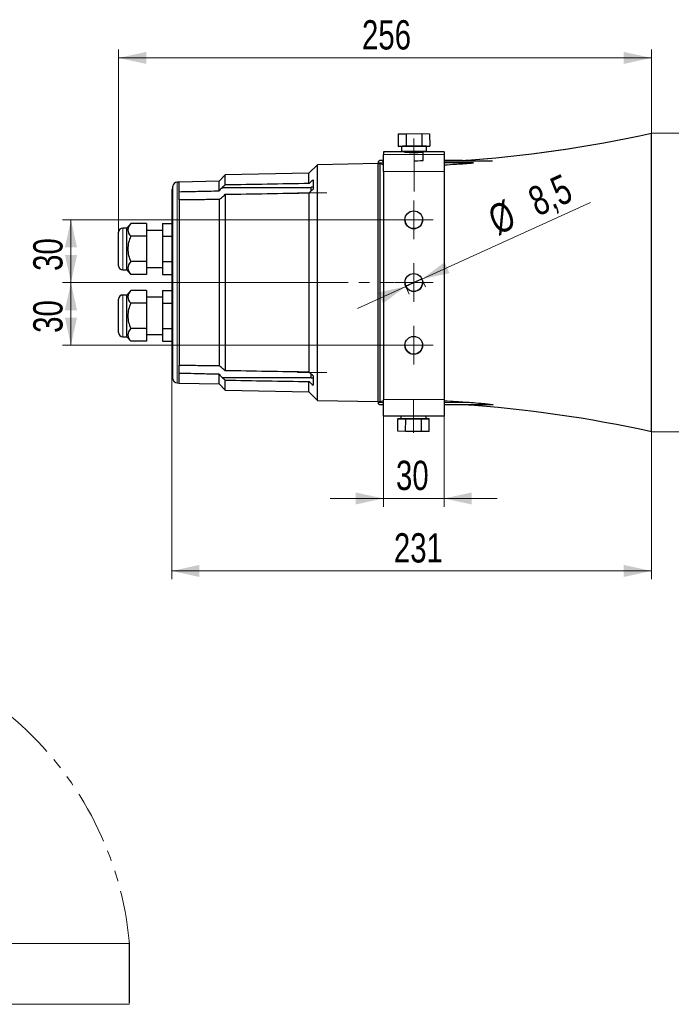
# Model space of a CAD drawing. Header units: millimetres. Extents: x 2 to 730, y 2 to 208.
# Tile 7 of 8: x 570 to 648, y 62 to 180. Entities that reach past the tile are written whole.
import ezdxf

# ---------------------------------------------------------------- set-up
doc = ezdxf.new("R2010")
doc.units = ezdxf.units.MM
doc.linetypes.add('CENTER', pattern=[10.16, 6.35, -1.27, 1.27, -1.27])
doc.linetypes.add('PHANTOM', pattern=[12.7, 6.35, -1.27, 1.27, -1.27, 1.27, -1.27])
doc.layers.add('HILFSGEOMETRIE', color=70, linetype='Continuous')
doc.layers.add('SLD-0', color=179, linetype='Continuous')
doc.styles.add('SLDTEXTSTYLE0', font='TXT', dxfattribs={"width": 0.75})
doc.dimstyles.new('SLDDIMSTYLE0', dxfattribs={"dimtxt": 3.5, "dimasz": 3.302, "dimexe": 0, "dimexo": 0.0625, "dimgap": 0.875, "dimtad": 1, "dimdec": 0, "dimlfac": 4, "dimrnd": 1e-09, "dimzin": 12, "dimdsep": 46, "dimtxsty": 'SLDTEXTSTYLE0', "dimsah": 1, "dimcen": 0.09, "dimadec": 0, "dimazin": 3, "dimtfac": 1, "dimtdec": 0, "dimtmove": 0, "dimatfit": 0, "dimfxl": 1, "dimfrac": 2, "dimtolj": 1, "dimtzin": 12, "dimarcsym": 0})
doc.dimstyles.new('SLDDIMSTYLE1', dxfattribs={"dimtxt": 3.5, "dimasz": 3.302, "dimexe": 0, "dimexo": 0.0625, "dimgap": 0.875, "dimtad": 1, "dimlfac": 4, "dimrnd": 1e-09, "dimzin": 12, "dimdsep": 46, "dimtxsty": 'SLDTEXTSTYLE0', "dimsah": 1, "dimcen": 0.09, "dimadec": 0, "dimazin": 3, "dimtfac": 1, "dimtofl": 0, "dimtmove": 0, "dimatfit": 3, "dimfxl": 1, "dimfrac": 2, "dimtolj": 1, "dimtzin": 12, "dimarcsym": 0})
doc.dimstyles.new('SLDDIMSTYLE3', dxfattribs={"dimtxt": 3.5, "dimasz": 3.302, "dimexe": 0, "dimexo": 0.0625, "dimgap": 0.875, "dimtad": 1, "dimdec": 0, "dimlfac": 4, "dimrnd": 1e-09, "dimzin": 12, "dimdsep": 46, "dimtxsty": 'SLDTEXTSTYLE0', "dimsah": 1, "dimcen": 0.09, "dimadec": 0, "dimazin": 3, "dimtfac": 1, "dimtofl": 0, "dimtmove": 0, "dimatfit": 3, "dimfxl": 1, "dimfrac": 2, "dimtolj": 1, "dimtzin": 12, "dimarcsym": 0})
doc.dimstyles.new('SLDDIMSTYLE4', dxfattribs={"dimtxt": 3.5, "dimasz": 3.302, "dimexe": 0, "dimexo": 0.0625, "dimgap": 0.875, "dimtad": 1, "dimdec": 0, "dimlfac": 4, "dimrnd": 1e-09, "dimzin": 12, "dimdsep": 46, "dimtxsty": 'SLDTEXTSTYLE0', "dimsah": 1, "dimcen": 0.09, "dimadec": 0, "dimazin": 3, "dimtfac": 1, "dimtdec": 0, "dimtofl": 0, "dimtmove": 0, "dimatfit": 3, "dimfxl": 1, "dimfrac": 2, "dimtolj": 1, "dimtzin": 12, "dimarcsym": 0})
doc.dimstyles.new('SLDDIMSTYLE5', dxfattribs={"dimtxt": 3.5, "dimasz": 3.302, "dimexe": 0, "dimexo": 0.0625, "dimgap": 0.875, "dimtad": 1, "dimdec": 1, "dimlfac": 4, "dimrnd": 1e-09, "dimzin": 12, "dimdsep": 46, "dimtxsty": 'SLDTEXTSTYLE0', "dimsah": 1, "dimcen": 0.09, "dimadec": 0, "dimazin": 3, "dimtfac": 1, "dimtdec": 1, "dimtmove": 0, "dimatfit": 0, "dimfxl": 1, "dimfrac": 2, "dimtolj": 1, "dimtzin": 12, "dimarcsym": 0})

# ---------------------------------------------------------------- blocks, each defined once
blk = doc.blocks.new('_D_4')
at = {"color": 7, "linetype": 'Continuous', "lineweight": 18}
for p, q in [((614.93, 155.64), (575.29, 155.64)), ((576.29, 155.64), (576.29, 148.13)), ((603.1, 148.13), (575.29, 148.13))]:
    blk.add_line(p, q, dxfattribs=at)
for points in [[(576.29, 155.64), (575.57, 152.34), (577.01, 152.34)], [(576.29, 148.13), (577.01, 151.43), (575.57, 151.43)]]:
    blk.add_solid(points, dxfattribs=at)
at = {"color": 7, "linetype": 'Continuous', "lineweight": 18, "insert": (571.78, 149.52), "char_height": 3.5, "attachment_point": 1, "rotation": 90, "style": 'SLDTEXTSTYLE0'}
blk.add_mtext('30', dxfattribs=at)
blk = doc.blocks.new('_D_5')
at = {"color": 7, "linetype": 'Continuous', "lineweight": 18}
for p, q in [((603.1, 148.13), (575.29, 148.13)), ((576.29, 148.13), (576.29, 140.64)), ((614.93, 140.64), (575.29, 140.64))]:
    blk.add_line(p, q, dxfattribs=at)
for points in [[(576.29, 148.13), (575.57, 144.83), (577.01, 144.83)], [(576.29, 140.64), (577.01, 143.94), (575.57, 143.94)]]:
    blk.add_solid(points, dxfattribs=at)
at = {"color": 7, "linetype": 'Continuous', "lineweight": 18, "insert": (571.78, 142.12), "char_height": 3.5, "attachment_point": 1, "rotation": 90, "style": 'SLDTEXTSTYLE0'}
blk.add_mtext('30', dxfattribs=at)
blk = doc.blocks.new('_D_6')
at = {"color": 7, "linetype": 'Continuous', "lineweight": 18}
for p, q in [((645.64, 165.97), (656.16, 165.97)), ((655.16, 130.29), (655.16, 165.97)), ((645.64, 130.29), (656.16, 130.29))]:
    blk.add_line(p, q, dxfattribs=at)
for points in [[(655.16, 165.97), (654.44, 162.67), (655.88, 162.67)], [(655.16, 130.29), (655.88, 133.59), (654.44, 133.59)]]:
    blk.add_solid(points, dxfattribs=at)
at = {"color": 7, "linetype": 'Continuous', "lineweight": 18, "char_height": 3.5, "attachment_point": 1, "rotation": 90, "style": 'SLDTEXTSTYLE0'}
for s, insert in [('142', (650.6, 150.87)), ('%%c', (650.65, 145.59))]:
    blk.add_mtext(s, dxfattribs=dict(at, insert=insert))
blk = doc.blocks.new('_D_7')
at = {"color": 7, "linetype": 'Continuous', "lineweight": 18}
for p, q in [((581.98, 154.14), (581.98, 175.97)), ((645.64, 165.97), (645.64, 175.97)), ((645.64, 174.97), (581.98, 174.97))]:
    blk.add_line(p, q, dxfattribs=at)
for points in [[(581.98, 174.97), (585.28, 174.25), (585.28, 175.69)], [(645.64, 174.97), (642.34, 175.69), (642.34, 174.25)]]:
    blk.add_solid(points, dxfattribs=at)
at = {"color": 7, "linetype": 'Continuous', "lineweight": 18, "insert": (611.06, 179.48), "char_height": 3.5, "attachment_point": 1, "style": 'SLDTEXTSTYLE0'}
blk.add_mtext('256', dxfattribs=at)
blk = doc.blocks.new('_D_8')
at = {"color": 7, "linetype": 'Continuous', "lineweight": 18}
for p, q in [((588.33, 137.07), (588.33, 112.67)), ((645.64, 130.29), (645.64, 112.67)), ((588.33, 113.67), (645.64, 113.67))]:
    blk.add_line(p, q, dxfattribs=at)
for points in [[(588.33, 113.67), (591.63, 112.95), (591.63, 114.39)], [(645.64, 113.67), (642.34, 114.39), (642.34, 112.95)]]:
    blk.add_solid(points, dxfattribs=at)
at = {"color": 7, "linetype": 'Continuous', "lineweight": 18, "insert": (614.87, 118.18), "char_height": 3.5, "attachment_point": 1, "style": 'SLDTEXTSTYLE0'}
blk.add_mtext('231', dxfattribs=at)
blk = doc.blocks.new('_D_9')
at = {"color": 7, "linetype": 'Continuous', "lineweight": 18}
for p, q in [((618.22, 148.54), (638.36, 157.7)), ((616.29, 147.66), (618.22, 148.54)), ((618.21, 148.57), (618.63, 147.63)), ((616.29, 147.66), (610.51, 145.04)), ((616.27, 147.7), (616.7, 146.75))]:
    blk.add_line(p, q, dxfattribs=at)
for points in [[(618.22, 148.54), (621.52, 149.25), (620.93, 150.56)], [(616.29, 147.66), (612.98, 146.95), (613.58, 145.64)]]:
    blk.add_solid(points, dxfattribs=at)
at = {"color": 7, "linetype": 'Continuous', "lineweight": 18, "char_height": 3.5, "attachment_point": 1, "rotation": 24.4524, "style": 'SLDTEXTSTYLE0'}
for s, insert in [('8,5', (630.59, 159.18)), ('%%c', (625.8, 156.95))]:
    blk.add_mtext(s, dxfattribs=dict(at, insert=insert))
blk = doc.blocks.new('_D_14')
at = {"color": 7, "linetype": 'Continuous', "lineweight": 18}
for p, q in [((613.61, 134.15), (613.61, 121.33)), ((620.86, 134.15), (620.86, 121.33)), ((613.61, 122.33), (607.26, 122.33)), ((613.61, 122.33), (620.86, 122.33)), ((620.86, 122.33), (627.21, 122.33))]:
    blk.add_line(p, q, dxfattribs=at)
for points in [[(613.61, 122.33), (610.31, 123.05), (610.31, 121.61)], [(620.86, 122.33), (624.17, 121.61), (624.17, 123.05)]]:
    blk.add_solid(points, dxfattribs=at)
at = {"color": 7, "linetype": 'Continuous', "lineweight": 18, "insert": (615.12, 126.84), "char_height": 3.5, "attachment_point": 1, "style": 'SLDTEXTSTYLE0'}
blk.add_mtext('30', dxfattribs=at)

msp = doc.modelspace()

# ---------------------------------------------------------------- linework, layer by layer
at = {"layer": 'HILFSGEOMETRIE'}
msp.add_line((616.2746, 147.6954), (618.2064, 148.5738), dxfattribs=at)
at = {"layer": 'SLD-0', "linetype": 'Continuous'}
for p, q in [((615.3908, 165.9024), (616.329, 165.9175)), ((615.3908, 165.9024), (615.394, 164.4025)), ((616.329, 165.9175), (618.2054, 165.9215)), ((616.329, 165.9175), (616.3322, 164.4176)), ((618.2054, 165.9215), (618.2086, 164.4216)), ((618.2054, 165.9215), (619.1436, 165.9105)), ((619.1436, 165.9105), (619.1468, 164.4105)), ((645.6391, 130.2915), (645.6391, 165.9684)), ((613.6143, 163.7309), (613.6143, 163.4132)), ((615.394, 164.4025), (616.3322, 164.4176)), ((615.7705, 164.398), (615.394, 164.4025)), ((615.7704, 164.4033), (615.7718, 163.7783)), ((616.1718, 163.7792), (616.1721, 163.6268)), ((616.3322, 164.4176), (618.2086, 164.4216)), ((618.2086, 164.4216), (619.1468, 164.4105)), ((618.3741, 162.7014), (618.3718, 163.7839)), ((619.1468, 164.4105), (618.7704, 164.4045)), ((618.7718, 163.7848), (618.7704, 164.4097)), ((620.8643, 163.7309), (620.8643, 163.4132)), ((612.9766, 162.451), (612.9766, 162.3882)), ((612.9766, 133.8719), (612.9766, 162.3882)), ((613.6143, 161.3966), (613.6143, 163.4132)), ((624.3631, 162.4238), (620.8641, 162.4238)), ((620.8643, 163.4132), (620.8643, 161.3966)), ((623.0767, 162.7274), (620.8644, 162.7274)), ((620.8644, 162.6772), (626.6656, 162.6772)), ((604.7241, 161.192), (594.717, 160.9927)), ((605.7241, 162.2157), (604.7241, 161.192)), ((604.7241, 159.962), (604.7241, 161.192)), ((612.9766, 162.3419), (605.7241, 162.2161)), ((605.7241, 134.0444), (605.7241, 162.2161)), ((613.2279, 133.9144), (613.2279, 162.3462)), ((613.6143, 161.3966), (613.6143, 134.1476)), ((620.8643, 161.3966), (620.8643, 134.1476)), ((589.2279, 160.1352), (588.9648, 160.1283)), ((593.9779, 160.2327), (589.2279, 160.1353)), ((589.2279, 158.9862), (589.2279, 160.1353)), ((594.717, 160.9927), (593.9779, 160.2378)), ((593.9779, 159.0955), (593.9779, 160.2378)), ((594.717, 159.7888), (594.717, 160.9927)), ((605.2279, 160.4102), (605.2279, 159.3081)), ((588.3279, 159.1928), (588.3279, 137.0678)), ((588.4779, 159.2553), (588.3904, 159.2553)), ((588.4779, 136.6321), (588.4779, 159.6285)), ((589.2279, 157.9973), (589.2279, 158.9867)), ((593.9779, 159.0955), (593.9779, 159.0902)), ((594.3622, 159.4737), (604.9778, 159.4737)), ((604.7241, 158.8496), (604.7241, 137.4224)), ((605.2279, 159.5304), (604.9779, 159.5304)), ((604.9779, 159.0816), (604.9779, 159.5304)), ((589.2279, 157.997), (589.2279, 138.2636)), ((593.9779, 158.0589), (593.9779, 138.2017)), ((594.717, 158.6723), (594.717, 137.5957)), ((581.9829, 150.1426), (581.9829, 154.1426)), ((582.9829, 154.6426), (582.4829, 154.6426)), ((583.4285, 155.1737), (582.9829, 154.6426)), ((582.9829, 149.6426), (582.9829, 154.6426)), ((585.3079, 155.1737), (583.4285, 155.1737)), ((585.3079, 155.1737), (585.3079, 153.6581)), ((587.2129, 154.3676), (585.3079, 154.3676)), ((587.2129, 155.1737), (588.3279, 155.1737)), ((587.2129, 155.1737), (587.2129, 153.6581)), ((585.3079, 153.6581), (583.4285, 153.6581)), ((585.3079, 153.6581), (585.3079, 150.627)), ((587.2129, 153.6581), (588.3279, 153.6581)), ((587.2129, 153.6581), (587.2129, 150.627)), ((585.3079, 150.627), (583.4285, 150.627)), ((585.3079, 150.627), (585.3079, 149.1115)), ((587.2129, 150.627), (588.3279, 150.627)), ((587.2129, 150.627), (587.2129, 149.1115)), ((582.4829, 149.6426), (582.9829, 149.6426)), ((582.9829, 149.6426), (583.4285, 149.1115)), ((585.3079, 149.9176), (587.2129, 149.9176)), ((585.3079, 149.1115), (583.4285, 149.1115)), ((587.2129, 149.1115), (588.3279, 149.1115)), ((583.4285, 147.1741), (582.9829, 146.643)), ((585.3079, 147.1741), (583.4285, 147.1741)), ((585.3079, 147.1741), (585.3079, 145.6586)), ((587.2129, 147.1741), (588.3279, 147.1741)), ((587.2129, 147.1741), (587.2129, 145.6586)), ((581.9829, 142.143), (581.9829, 146.143)), ((582.9829, 146.643), (582.4829, 146.643)), ((582.9829, 141.643), (582.9829, 146.643)), ((587.2129, 146.368), (585.3079, 146.368)), ((585.3079, 145.6586), (583.4285, 145.6586)), ((585.3079, 145.6586), (585.3079, 142.6275)), ((587.2129, 145.6586), (588.3279, 145.6586)), ((587.2129, 145.6586), (587.2129, 142.6275)), ((585.3079, 142.6275), (583.4285, 142.6275)), ((585.3079, 142.6275), (585.3079, 141.1119)), ((587.2129, 142.6275), (588.3279, 142.6275)), ((587.2129, 142.6275), (587.2129, 141.1119)), ((582.4829, 141.643), (582.9829, 141.643)), ((582.9829, 141.643), (583.4285, 141.1119)), ((585.3079, 141.918), (587.2129, 141.918)), ((585.3079, 141.1119), (583.4285, 141.1119)), ((587.2129, 141.1119), (588.3279, 141.1119)), ((589.2279, 137.2749), (589.2279, 138.2639)), ((588.3904, 137.0053), (588.4779, 137.0053)), ((589.2279, 136.1253), (589.2279, 137.2744)), ((593.9779, 137.1704), (593.9779, 137.1651)), ((593.9779, 136.0228), (593.9779, 137.1651)), ((594.3622, 136.7869), (604.9778, 136.7869)), ((604.9779, 136.7302), (604.9779, 137.1926)), ((604.9779, 136.7302), (605.2279, 136.7302)), ((605.2279, 136.9742), (605.2279, 135.8504)), ((588.9648, 136.1323), (589.2279, 136.1254)), ((589.2279, 136.1253), (593.9779, 136.0279)), ((593.9779, 136.0228), (594.717, 135.2679)), ((594.717, 135.2679), (594.717, 136.4718)), ((604.7241, 135.0686), (604.7241, 136.2986)), ((594.717, 135.2679), (604.7241, 135.0686)), ((604.7241, 135.0686), (605.7241, 134.0449)), ((613.6143, 132.1643), (613.6143, 134.1476)), ((620.8643, 134.1476), (620.8643, 132.1643)), ((605.7241, 134.0444), (612.9766, 133.9187)), ((612.9766, 133.8724), (612.9766, 133.8095)), ((626.6656, 133.5332), (620.8644, 133.5332)), ((620.8643, 132.1643), (613.6143, 132.1643)), ((615.3358, 130.36), (615.339, 131.8599)), ((615.339, 131.8599), (615.7155, 131.8643)), ((616.2772, 131.8448), (615.339, 131.8599)), ((615.7161, 132.1643), (615.7154, 131.8591)), ((616.274, 130.3449), (616.2772, 131.8448)), ((618.1536, 131.8408), (616.2772, 131.8448)), ((618.1504, 130.3408), (618.1536, 131.8408)), ((619.0918, 131.8518), (618.1536, 131.8408)), ((618.7154, 131.8526), (618.7161, 132.1643)), ((618.7154, 131.8579), (619.0918, 131.8518)), ((619.0886, 130.3519), (619.0918, 131.8518)), ((616.274, 130.3449), (615.3358, 130.36)), ((618.1504, 130.3408), (616.274, 130.3449)), ((619.0886, 130.3519), (618.1504, 130.3408)), ((583.291, 62.0256), (583.2662, 69.2755))]:
    msp.add_line(p, q, dxfattribs=at)
at = {"layer": 'SLD-0', "linetype": 'Continuous', "lineweight": 18}
for p, q in [((613.6143, 163.4132), (620.8643, 163.4132)), ((620.8643, 161.3966), (613.6143, 161.3966)), ((588.9648, 160.1283), (588.9648, 136.1323)), ((588.3904, 159.2553), (588.3904, 137.0053)), ((582.4829, 154.6426), (582.4829, 149.6426)), ((582.4829, 146.643), (582.4829, 141.643)), ((613.6143, 134.1476), (620.8643, 134.1476)), ((620.8641, 133.7823), (624.3631, 133.7823))]:
    msp.add_line(p, q, dxfattribs=at)
at = {"layer": 'SLD-0', "linetype": 'CENTER', "lineweight": 18}
for p, q in [((617.2393, 153.3279), (617.2393, 157.9529)), ((617.2393, 153.3212), (617.2393, 157.9462)), ((619.5518, 155.6404), (614.9268, 155.6404)), ((619.5518, 155.6337), (614.9268, 155.6337)), ((617.2393, 145.8281), (617.2393, 150.4531)), ((619.5518, 148.134), (614.9268, 148.134)), ((617.2393, 138.3284), (617.2393, 142.9534)), ((617.2393, 138.3217), (617.2393, 142.9467)), ((619.5518, 140.6409), (614.9268, 140.6409)), ((619.5518, 140.6342), (614.9268, 140.6342))]:
    msp.add_line(p, q, dxfattribs=at)
at = {"layer": 'SLD-0', "lineweight": 18}
for p, q in [((559.4773, 69.1383), (583.2779, 69.1383)), ((559.4869, 61.8883), (583.2779, 61.8883))]:
    msp.add_line(p, q, dxfattribs=at)
at = {"layer": 'SLD-0', "linetype": 'Continuous'}
for centre, radius, start, end in [((612.9766, 313.1657), 150.777, 273.702991, 282.511048), ((588.9779, 159.6285), 0.5, 91.5, 180), ((588.3904, 159.1928), 0.0625, 90, 180), ((582.4829, 154.1426), 0.5, 90, 180), ((582.4829, 150.1426), 0.5, 180, 270), ((582.4829, 146.143), 0.5, 90, 180), ((582.4829, 142.143), 0.5, 180, 270), ((588.3904, 137.0678), 0.0625, 180, 270), ((588.9779, 136.6321), 0.5, 180, 268.5), ((612.9766, -16.9051), 150.777, 77.488952, 86.158974)]:
    msp.add_arc(centre, radius, start, end, dxfattribs=at)
at = {"layer": 'SLD-0', "linetype": 'PHANTOM', "lineweight": 18}
msp.add_arc((543.1709, 65.5133), 40.2704, 5.164552, 174.835449, dxfattribs=at)
at = {"layer": 'SLD-0', "linetype": 'Continuous', "lineweight": 18}
for centre, major_axis, ratio, start_param, end_param in [((612.9766, 313.16), (150.777, 0), 0.9999653, 4.77694413, 4.93074797), ((616.2429, 162.451), (3.2662, 0), 0.00833082, 3.14144138, 3.77707792), ((616.2429, 162.7023), (-3.015, 0), 0.00833082, 5.91748423, 6.6799586), ((616.2429, 133.8095), (-3.2663, 0), 0.00833082, 0, 0.63548527)]:
    msp.add_ellipse(centre, major_axis=major_axis, ratio=ratio, start_param=start_param, end_param=end_param, dxfattribs=at)
at = {"layer": 'SLD-0', "linetype": 'Continuous'}
for centre, major_axis, ratio, start_param, end_param in [((617.2393, 163.7309), (-3.625, 0), 0.00833082, 5.01128204, 6.28318531), ((617.2704, 164.4065), (1.5, 0.0032), 0.00804696, 0, 3.14159265), ((617.2718, 163.7815), (-1.1, -0.0024), 0.00804696, 3.14159265, 6.28318531), ((617.2393, 163.7298), (-1.0625, 0), 0.00833082, 0, 3.14160188), ((617.2393, 163.7309), (-3.625, 0), 0.00833082, 3.14159265, 4.39464632), ((616.2429, 162.7023), (-3.015, 0), 0.00833082, 0.39677329, 0.51183413), ((617.2479, 162.7023), (1.1306, 0), 0.00833082, 4.71238898, 6.28317223), ((617.2393, 155.6404), (1.0625, 0), 0.9999653, 3.14159268, 6.28318531), ((617.2393, 148.1406), (-1.0625, 0), 0.9999653, 0, 3.14159263), ((617.2393, 140.6409), (1.0625, 0), 0.9999653, 3.14159268, 6.28318531), ((616.2429, 133.5583), (3.015, 0), 0.00833082, 3.49266565, 3.65342678), ((617.2154, 131.8559), (-1.5, 0.0032), 0.00804696, 0, 3.14159265)]:
    msp.add_ellipse(centre, major_axis=major_axis, ratio=ratio, start_param=start_param, end_param=end_param, dxfattribs=at)
for centre, major_axis, ratio in [((617.2718, 163.7815), (1.5, 0.0032), 0.00804696), ((617.2393, 163.6569), (-0.525, 0), 0.00833082), ((617.2393, 155.6337), (-1.0625, 0), 0.9999653), ((617.2393, 148.134), (1.0625, 0), 0.9999653), ((617.2393, 140.6342), (-1.0625, 0), 0.9999653)]:
    msp.add_ellipse(centre, major_axis=major_axis, ratio=ratio, dxfattribs=at)
at = {"layer": 'SLD-0', "linetype": 'CENTER', "lineweight": 18}
for points, knots in [([(617.2821, 159.0034), (617.2794, 160.2534), (617.2668, 166.0701)], [0, 0, 0.17688545, 1, 1]), ([(606.8529, 158.8679), (605.6029, 158.8679), (603.3529, 158.8679)], [0, 0, 0.35714286, 1, 1]), ([(590.1029, 148.1303), (588.8529, 148.1303), (586.7654, 148.1303)], [0, 0, 0.37453184, 1, 1]), ([(587.3398, 148.1303), (588.5898, 148.1303), (590.8529, 148.1303)], [0, 0, 0.35581227, 1, 1]), ([(603.0991, 148.1303), (604.3491, 148.1303), (614.8529, 148.1303)], [0, 0, 0.10634926, 1, 1]), ([(606.8529, 137.3927), (605.6029, 137.3927), (603.3529, 137.3927)], [0, 0, 0.35714286, 1, 1]), ([(617.2204, 134.1444), (617.2145, 131.4423), (617.2118, 130.1923)], [0, 0, 0.68371314, 1, 1])]:
    msp.add_open_spline(points, degree=1, knots=knots, dxfattribs=at)
at = {"layer": 'SLD-0', "linetype": 'Continuous'}
for points, knots in [([(613.5846, 162.7142), (613.5164, 162.7131), (613.3504, 162.7098), (613.2564, 162.7078), (613.1984, 162.7016), (613.172, 162.697), (613.1358, 162.6863), (613.0873, 162.6626), (613.033, 162.6166), (612.9914, 162.5455), (612.9718, 162.4837), (612.9775, 162.4512), (612.9781, 162.4484)], [0, 0, 0, 0, 0.24111401, 0.70124533, 0.76349283, 0.79842662, 0.82328029, 0.8546413, 0.89639366, 0.94375161, 0.99519802, 1, 1, 1, 1]), ([(620.8605, 162.1937), (621.3518, 162.2201), (621.8432, 162.249), (623.0111, 162.3235), (623.6874, 162.3714), (624.3631, 162.4238)], [0, 0, 0, 0, 0.42026886, 0.42026886, 1, 1, 1, 1]), ([(622.7033, 162.7023), (622.7033, 162.7005), (622.7836, 162.6987), (623.0154, 162.6957), (623.1651, 162.6943), (623.6396, 162.6907), (624.0015, 162.6887), (625.1059, 162.6832), (625.8815, 162.6801), (626.6656, 162.6772)], [0, 0, 0, 0, 0.125, 0.125, 0.25, 0.25, 0.5, 0.5, 1, 1, 1, 1]), ([(605.2279, 160.4102), (605.0612, 160.2619), (604.8946, 160.1137), (604.7267, 159.9643), (604.7254, 159.9631), (604.7241, 159.962)], [0, 0, 0, 0, 0.99250394, 0.99250394, 1, 1, 1, 1]), ([(589.2279, 158.9862), (589.9693, 159.0028), (590.7108, 159.0192), (592.2941, 159.0539), (593.136, 159.0721), (593.9779, 159.0902)], [0, 0, 0, 0, 0.46829635, 0.46829635, 1, 1, 1, 1]), ([(604.7241, 158.8496), (604.7254, 158.8507), (604.7267, 158.8519), (604.8945, 159.0047), (605.0612, 159.1564), (605.2279, 159.3081)], [0, 0, 0, 0, 0.00749657, 0.00749657, 1, 1, 1, 1]), ([(593.9779, 158.0556), (593.3197, 158.0471), (592.6616, 158.0387), (591.0782, 158.019), (590.1531, 158.0078), (589.2279, 157.997)], [0, 0, 0, 0, 0.41566531, 0.41566531, 1, 1, 1, 1]), ([(583.4285, 155.1737), (583.2255, 154.9318), (583.0875, 154.6755), (583.088, 154.1546), (583.2254, 153.9002), (583.4285, 153.6581)], [0, 0, 0, 0, 0.5, 0.5, 1, 1, 1, 1]), ([(583.4285, 153.6581), (583.2255, 153.1744), (583.0875, 152.6617), (583.088, 151.62), (583.2254, 151.1112), (583.4285, 150.627)], [0, 0, 0, 0, 0.5, 0.5, 1, 1, 1, 1]), ([(583.4285, 150.627), (583.2255, 150.3852), (583.0875, 150.1288), (583.088, 149.6079), (583.2254, 149.3536), (583.4285, 149.1115)], [0, 0, 0, 0, 0.5, 0.5, 1, 1, 1, 1]), ([(583.4285, 147.1741), (583.2255, 146.9322), (583.0875, 146.6759), (583.088, 146.155), (583.2254, 145.9007), (583.4285, 145.6586)], [0, 0, 0, 0, 0.5, 0.5, 1, 1, 1, 1]), ([(583.4285, 145.6586), (583.2255, 145.1748), (583.0875, 144.6622), (583.088, 143.6204), (583.2254, 143.1117), (583.4285, 142.6275)], [0, 0, 0, 0, 0.5, 0.5, 1, 1, 1, 1]), ([(583.4285, 142.6275), (583.2255, 142.3856), (583.0875, 142.1293), (583.088, 141.6084), (583.2254, 141.354), (583.4285, 141.1119)], [0, 0, 0, 0, 0.5, 0.5, 1, 1, 1, 1]), ([(589.2279, 138.2636), (589.9693, 138.2549), (590.7108, 138.246), (592.2941, 138.2265), (593.136, 138.2159), (593.9779, 138.205)], [0, 0, 0, 0, 0.46829635, 0.46829635, 1, 1, 1, 1]), ([(593.9779, 137.1704), (593.3197, 137.1845), (592.6616, 137.1987), (591.0782, 137.2333), (590.1531, 137.2537), (589.2279, 137.2744)], [0, 0, 0, 0, 0.41566531, 0.41566531, 1, 1, 1, 1]), ([(605.2279, 136.9742), (605.0612, 137.1225), (604.8946, 137.2708), (604.7267, 137.4202), (604.7254, 137.4213), (604.7241, 137.4224)], [0, 0, 0, 0, 0.99250394, 0.99250394, 1, 1, 1, 1]), ([(604.7241, 136.2986), (604.7254, 136.2974), (604.7267, 136.2963), (604.8946, 136.1469), (605.0612, 135.9986), (605.2279, 135.8504)], [0, 0, 0, 0, 0.00749606, 0.00749606, 1, 1, 1, 1]), ([(612.9782, 133.8063), (612.9782, 133.7759), (612.9869, 133.7231), (613.0246, 133.6565), (613.0695, 133.6116), (613.1131, 133.5844), (613.1482, 133.5704), (613.1725, 133.5638), (613.1922, 133.5599), (613.2161, 133.5569), (613.2588, 133.5539), (613.3437, 133.5507), (613.4217, 133.5498)], [0, 0, 0, 0, 0.0660644, 0.12301776, 0.17065454, 0.21116087, 0.24383241, 0.27103806, 0.3031683, 0.3589916, 0.50917913, 1, 1, 1, 1]), ([(620.8605, 134.0125), (621.3518, 133.9861), (621.8432, 133.9572), (623.0111, 133.8827), (623.6874, 133.8348), (624.3631, 133.7823)], [0, 0, 0, 0, 0.42026886, 0.42026886, 1, 1, 1, 1]), ([(624.3631, 133.7823), (624.7751, 133.7503), (625.187, 133.7154), (625.8023, 133.6565), (626.0071, 133.6358), (626.3128, 133.6014), (626.4144, 133.5895), (626.5658, 133.5693), (626.6162, 133.5625), (626.6903, 133.5493), (626.7234, 133.5436), (626.7237, 133.5328), (626.6904, 133.5331), (626.6656, 133.5332)], [0, 0, 0, 0, 0.5, 0.5, 0.75, 0.75, 0.875, 0.875, 0.9375, 0.9375, 0.96875, 0.96875, 1, 1, 1, 1])]:
    msp.add_open_spline(points, degree=3, knots=knots, dxfattribs=at)
for points in [[(612.9766, 162.3882), (612.9766, 162.3825), (613.2026, 162.3194), (613.5981, 162.2436)], [(594.3622, 159.4737), (594.2325, 159.356), (594.1043, 159.2302), (593.9779, 159.0955)], [(594.717, 159.7888), (594.5987, 159.6838), (594.4805, 159.5787), (594.3622, 159.4737)], [(604.7241, 159.962), (601.3884, 159.9043), (598.0527, 159.8465), (594.717, 159.7888)], [(594.717, 158.6723), (598.0527, 158.7314), (601.3884, 158.7905), (604.7241, 158.8496)], [(593.9779, 158.0589), (594.1043, 158.1408), (594.2325, 158.2381), (594.3622, 158.3498)], [(594.3622, 158.3498), (594.4805, 158.4573), (594.5987, 158.5648), (594.717, 158.6723)], [(594.3622, 137.9108), (594.2325, 138.0225), (594.1043, 138.1198), (593.9779, 138.2017)], [(594.717, 137.5957), (594.5987, 137.7007), (594.4805, 137.8057), (594.3622, 137.9108)], [(593.9779, 137.1651), (594.1043, 137.0304), (594.2325, 136.9046), (594.3622, 136.7869)], [(594.3622, 136.7869), (594.4805, 136.6819), (594.5987, 136.5768), (594.717, 136.4718)], [(604.7241, 137.4224), (601.3884, 137.4802), (598.0527, 137.5379), (594.717, 137.5957)], [(594.717, 136.4718), (598.0527, 136.4141), (601.3884, 136.3563), (604.7241, 136.2986)], [(612.9766, 133.8724), (612.9766, 133.8666), (613.2026, 133.9184), (613.5981, 133.9851)]]:
    msp.add_open_spline(points, degree=3, dxfattribs=at)

# ---------------------------------------------------------------- dimensions: what is measured, and where the dimension line sits
at = {"color": 7, "linetype": 'Continuous', "lineweight": 18}
for base, p1, p2, text, dimstyle, picture, middle in [((581.9829, 174.9659), (645.6391, 165.9684), (581.9829, 154.1426), '256', 'SLDDIMSTYLE1', '_D_7', (614.9435, 174.9659)), ((645.6391, 113.6687), (588.3279, 137.0678), (645.6391, 130.2915), '231', 'SLDDIMSTYLE1', '_D_8', (618.7494, 113.6687)), ((620.8643, 122.331), (613.6143, 134.1476), (620.8643, 134.1476), '30', 'SLDDIMSTYLE0', '_D_14', (617.7107, 122.331))]:
    dim = msp.add_linear_dim(base=base, p1=p1, p2=p2, text=text, dimstyle=dimstyle, dxfattribs=at)
    dim.commit()
    dim.dimension.update_dxf_attribs({"geometry": picture, "text_midpoint": middle, "dimtype": 160})
for base, p1, p2, angle, text, dimstyle, picture, middle in [((655.1635, 165.9684), (645.6391, 130.2915), (645.6391, 165.9684), 90, '%%c142', 'SLDDIMSTYLE4', '_D_6', (655.1635, 152.1059)), ((618.2206, 148.5426), (616.2746, 147.6954), (618.2064, 148.5738), 24.452386, '%%c<>', 'SLDDIMSTYLE5', '_D_9', (633.0175, 155.2711))]:
    dim = msp.add_linear_dim(base=base, p1=p1, p2=p2, angle=angle, text=text, dimstyle=dimstyle, dxfattribs=at)
    dim.commit()
    dim.dimension.update_dxf_attribs({"geometry": picture, "text_midpoint": middle, "dimtype": 160})
for base, p1, p2, dimstyle, picture, middle in [((576.2906, 148.1303), (614.9268, 155.6404), (603.0991, 148.1303), 'SLDDIMSTYLE3', '_D_4', (576.2906, 152.1059)), ((576.2906, 140.6409), (603.0991, 148.1303), (614.9268, 140.6409), 'SLDDIMSTYLE4', '_D_5', (576.2906, 144.7097))]:
    dim = msp.add_linear_dim(base=base, p1=p1, p2=p2, angle=90, dimstyle=dimstyle, dxfattribs=at)
    dim.commit()
    dim.dimension.update_dxf_attribs({"geometry": picture, "text_midpoint": middle, "dimtype": 160})

doc.saveas('drawing.dxf')
